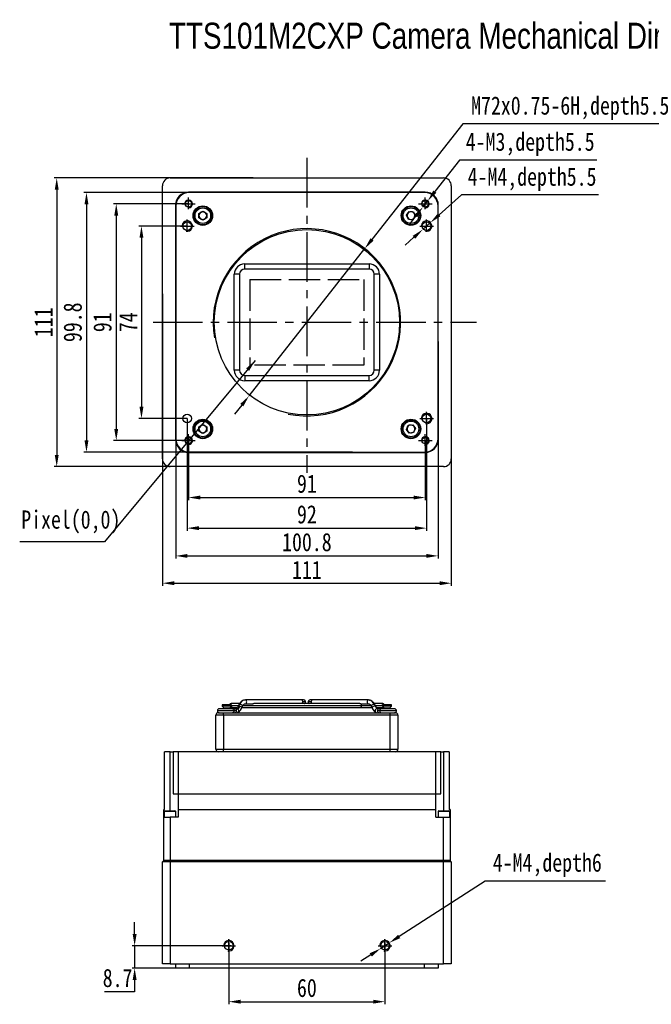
# Model space of a CAD drawing. Header units: millimetres. Extents: x 0 to 15849, y 0 to 900.
# Tile 1 of 5: x 15296 to 15539, y 521 to 900. Entities that reach past the tile are written whole.
import ezdxf

# ---------------------------------------------------------------- set-up
doc = ezdxf.new("R2010")
doc.units = ezdxf.units.MM
for name, pattern in [('ACAD_ISO02W100', [15, 12, -3]), ('CENTER', [50.8, 31.75, -6.35, 6.35, -6.35]), ('CENTER2', [28.575, 19.05, -3.175, 3.175, -3.175])]:
    doc.linetypes.add(name, pattern=pattern)
for name, color, linetype, lineweight in [('粗实线', 7, 'Continuous', 50), ('细实线', 3, 'Continuous', 25), ('细点画线', 1, 'CENTER2', 25), ('细虚线', 2, 'ACAD_ISO02W100', 25)]:
    doc.layers.add(name, color=color, linetype=linetype, lineweight=lineweight)
doc.styles.add('iTek', font='txt', dxfattribs={"width": 0.8, "height": 7})
doc.dimstyles.new('iTek', dxfattribs={"dimscale": 0, "dimtxt": 7, "dimasz": 4.5, "dimexe": 1, "dimexo": 0, "dimgap": 1.5, "dimtad": 1, "dimtoh": 1, "dimdsep": 46, "dimtxsty": 'iTek', "dimcen": 4, "dimclrd": 256, "dimclre": 256, "dimclrt": 256, "dimazin": 2, "dimtfac": 1, "dimtmove": 0, "dimatfit": 3, "dimfxl": 1, "dimlwd": -1, "dimlwe": -1, "dimarcsym": 0})

# ---------------------------------------------------------------- blocks, each defined once
blk = doc.blocks.new('*D59')
at = {"layer": 'Defpoints', "color": 0, "lineweight": 30}
for p in [(15385.92, 838.98), (15310.4, 727.98), (15385.92, 727.98)]:
    blk.add_point(p, dxfattribs=at)
at = {"layer": '细实线'}
for p, q in [((15385.92, 838.98), (15309.4, 838.98)), ((15310.4, 834.48), (15310.4, 732.48)), ((15385.92, 727.98), (15309.4, 727.98))]:
    blk.add_line(p, q, dxfattribs=at)
at = {"layer": '细实线', "lineweight": 30}
for points in [[(15309.65, 834.48), (15311.15, 834.48), (15310.4, 838.98)], [(15309.65, 732.48), (15311.15, 732.48), (15310.4, 727.98)]]:
    blk.add_solid(points, dxfattribs=at)
at = {"layer": '细实线', "insert": (15305.29, 783.48), "char_height": 7, "attachment_point": 5, "rotation": 90, "style": 'iTek'}
blk.add_mtext('111', dxfattribs=at)
blk = doc.blocks.new('*D60')
at = {"layer": 'Defpoints', "color": 0, "lineweight": 30}
for p in [(15351.05, 794.38), (15462.05, 791.12), (15462.05, 683.16)]:
    blk.add_point(p, dxfattribs=at)
at = {"layer": '细实线'}
for p, q in [((15351.05, 794.38), (15351.05, 682.16)), ((15462.05, 791.12), (15462.05, 682.16)), ((15355.55, 683.16), (15457.55, 683.16))]:
    blk.add_line(p, q, dxfattribs=at)
at = {"layer": '细实线', "lineweight": 30}
for points in [[(15355.55, 683.91), (15355.55, 682.41), (15351.05, 683.16)], [(15457.55, 683.91), (15457.55, 682.41), (15462.05, 683.16)]]:
    blk.add_solid(points, dxfattribs=at)
at = {"layer": '细实线', "insert": (15406.55, 688.28), "char_height": 7, "attachment_point": 5, "style": 'iTek'}
blk.add_mtext('111', dxfattribs=at)
blk = doc.blocks.new('*D61')
at = {"layer": 'Defpoints', "color": 0, "lineweight": 30}
for p in [(15424.07, 833.38), (15321.84, 733.58), (15424.07, 733.58)]:
    blk.add_point(p, dxfattribs=at)
at = {"layer": '细实线'}
for p, q in [((15424.07, 833.38), (15320.84, 833.38)), ((15321.84, 828.88), (15321.84, 738.08)), ((15424.07, 733.58), (15320.84, 733.58))]:
    blk.add_line(p, q, dxfattribs=at)
at = {"layer": '细实线', "lineweight": 30}
for points in [[(15321.09, 828.88), (15322.59, 828.88), (15321.84, 833.38)], [(15321.09, 738.08), (15322.59, 738.08), (15321.84, 733.58)]]:
    blk.add_solid(points, dxfattribs=at)
at = {"layer": '细实线', "insert": (15316.57, 783.48), "char_height": 7, "attachment_point": 5, "rotation": 90, "style": 'iTek'}
blk.add_mtext('99.8', dxfattribs=at)
blk = doc.blocks.new('*D62')
at = {"layer": 'Defpoints', "color": 0, "lineweight": 30}
for p in [(15356.15, 776.14), (15456.95, 776.14), (15456.95, 693.66)]:
    blk.add_point(p, dxfattribs=at)
at = {"layer": '细实线'}
for p, q in [((15356.15, 776.14), (15356.15, 692.66)), ((15456.95, 776.14), (15456.95, 692.66)), ((15360.65, 693.66), (15452.45, 693.66))]:
    blk.add_line(p, q, dxfattribs=at)
at = {"layer": '细实线', "lineweight": 30}
for points in [[(15360.65, 694.41), (15360.65, 692.91), (15356.15, 693.66)], [(15452.45, 694.41), (15452.45, 692.91), (15456.95, 693.66)]]:
    blk.add_solid(points, dxfattribs=at)
at = {"layer": '细实线', "insert": (15406.55, 698.92), "char_height": 7, "attachment_point": 5, "style": 'iTek'}
blk.add_mtext('100.8', dxfattribs=at)
blk = doc.blocks.new('*D63')
at = {"layer": 'Defpoints', "color": 0, "lineweight": 30}
for p in [(15360.55, 820.48), (15342.97, 746.48), (15360.55, 746.48)]:
    blk.add_point(p, dxfattribs=at)
at = {"layer": '细实线'}
for p, q in [((15360.55, 820.48), (15341.97, 820.48)), ((15342.97, 815.98), (15342.97, 750.98)), ((15360.55, 746.48), (15341.97, 746.48))]:
    blk.add_line(p, q, dxfattribs=at)
at = {"layer": '细实线', "lineweight": 30}
for points in [[(15342.22, 815.98), (15343.72, 815.98), (15342.97, 820.48)], [(15342.22, 750.98), (15343.72, 750.98), (15342.97, 746.48)]]:
    blk.add_solid(points, dxfattribs=at)
at = {"layer": '细实线', "insert": (15337.85, 783.48), "char_height": 7, "attachment_point": 5, "rotation": 90, "style": 'iTek'}
blk.add_mtext('74', dxfattribs=at)
blk = doc.blocks.new('*D64')
at = {"layer": 'Defpoints', "color": 0, "lineweight": 30}
for p in [(15360.55, 746.48), (15452.55, 746.48), (15452.55, 704.33)]:
    blk.add_point(p, dxfattribs=at)
at = {"layer": '细实线'}
for p, q in [((15360.55, 746.48), (15360.55, 703.33)), ((15452.55, 746.48), (15452.55, 703.33)), ((15365.05, 704.33), (15448.05, 704.33))]:
    blk.add_line(p, q, dxfattribs=at)
at = {"layer": '细实线', "lineweight": 30}
for points in [[(15365.05, 705.08), (15365.05, 703.58), (15360.55, 704.33)], [(15448.05, 705.08), (15448.05, 703.58), (15452.55, 704.33)]]:
    blk.add_solid(points, dxfattribs=at)
at = {"layer": '细实线', "insert": (15406.55, 709.6), "char_height": 7, "attachment_point": 5, "style": 'iTek'}
blk.add_mtext('92', dxfattribs=at)
blk = doc.blocks.new('*D65')
at = {"layer": 'Defpoints', "color": 0, "lineweight": 30}
for p in [(15361.05, 737.98), (15452.05, 737.98), (15452.05, 716.1)]:
    blk.add_point(p, dxfattribs=at)
at = {"layer": '细实线'}
for p, q in [((15361.05, 737.98), (15361.05, 715.1)), ((15452.05, 737.98), (15452.05, 715.1)), ((15365.55, 716.1), (15447.55, 716.1))]:
    blk.add_line(p, q, dxfattribs=at)
at = {"layer": '细实线', "lineweight": 30}
for points in [[(15365.55, 716.85), (15365.55, 715.35), (15361.05, 716.1)], [(15447.55, 716.85), (15447.55, 715.35), (15452.05, 716.1)]]:
    blk.add_solid(points, dxfattribs=at)
at = {"layer": '细实线', "insert": (15406.55, 721.37), "char_height": 7, "attachment_point": 5, "style": 'iTek'}
blk.add_mtext('91', dxfattribs=at)
blk = doc.blocks.new('*D66')
at = {"layer": 'Defpoints', "color": 0, "lineweight": 30}
for p in [(15361.05, 828.98), (15333.28, 737.98), (15361.05, 737.98)]:
    blk.add_point(p, dxfattribs=at)
at = {"layer": '细实线'}
for p, q in [((15361.05, 828.98), (15332.28, 828.98)), ((15333.28, 824.48), (15333.28, 742.48)), ((15361.05, 737.98), (15332.28, 737.98))]:
    blk.add_line(p, q, dxfattribs=at)
at = {"layer": '细实线', "lineweight": 30}
for points in [[(15332.53, 824.48), (15334.03, 824.48), (15333.28, 828.98)], [(15332.53, 742.48), (15334.03, 742.48), (15333.28, 737.98)]]:
    blk.add_solid(points, dxfattribs=at)
at = {"layer": '细实线', "insert": (15328.01, 783.48), "char_height": 7, "attachment_point": 5, "rotation": 90, "style": 'iTek'}
blk.add_mtext('91', dxfattribs=at)
blk = doc.blocks.new('*D67')
at = {"layer": 'Defpoints', "color": 0, "lineweight": 30}
for p in [(15428.79, 811.79), (15384.31, 755.17)]:
    blk.add_point(p, dxfattribs=at)
at = {"layer": '细实线'}
for p, q in [((15466.44, 859.72), (15431.57, 815.33)), ((15547.58, 859.72), (15466.44, 859.72)), ((15384.31, 755.17), (15428.79, 811.79)), ((15381.53, 751.63), (15378.76, 748.09))]:
    blk.add_line(p, q, dxfattribs=at)
at = {"layer": '细实线', "lineweight": 30}
for points in [[(15430.98, 815.79), (15432.16, 814.86), (15428.79, 811.79)], [(15380.94, 752.09), (15382.12, 751.16), (15384.31, 755.17)]]:
    blk.add_solid(points, dxfattribs=at)
at = {"layer": '细实线', "lineweight": 30, "insert": (15507.76, 865.81), "char_height": 7, "attachment_point": 5, "style": 'iTek'}
blk.add_mtext('M72x0.75-6H,depth5.5', dxfattribs=at)
blk = doc.blocks.new('*D68')
at = {"layer": 'Defpoints', "color": 0, "lineweight": 30}
for p in [(15452.98, 830.16), (15451.13, 827.8)]:
    blk.add_point(p, dxfattribs=at)
at = {"layer": '细实线'}
for p, q in [((15465.25, 845.82), (15455.75, 833.7)), ((15517.96, 845.82), (15465.25, 845.82)), ((15451.13, 827.8), (15452.98, 830.16)), ((15448.35, 824.25), (15445.58, 820.71))]:
    blk.add_line(p, q, dxfattribs=at)
at = {"layer": '细实线', "lineweight": 30}
for points in [[(15455.16, 834.16), (15456.34, 833.24), (15452.98, 830.16)], [(15447.76, 824.72), (15448.94, 823.79), (15451.13, 827.8)]]:
    blk.add_solid(points, dxfattribs=at)
at = {"layer": '细实线', "lineweight": 30, "insert": (15492.36, 851.9), "char_height": 7, "attachment_point": 5, "style": 'iTek'}
blk.add_mtext('4-M3,depth5.5', dxfattribs=at)
blk = doc.blocks.new('*D69')
at = {"layer": 'Defpoints', "color": 0, "lineweight": 30}
for p in [(15454.04, 821.81), (15451.06, 819.14)]:
    blk.add_point(p, dxfattribs=at)
at = {"layer": '细实线'}
for p, q in [((15465.98, 832.47), (15457.4, 824.81)), ((15518.68, 832.47), (15465.98, 832.47)), ((15451.06, 819.14), (15454.04, 821.81)), ((15447.7, 816.15), (15444.35, 813.15))]:
    blk.add_line(p, q, dxfattribs=at)
at = {"layer": '细实线', "lineweight": 30}
for points in [[(15456.9, 825.37), (15457.9, 824.25), (15454.04, 821.81)], [(15447.2, 816.7), (15448.2, 815.59), (15451.06, 819.14)]]:
    blk.add_solid(points, dxfattribs=at)
at = {"layer": '细实线', "lineweight": 30, "insert": (15493.08, 838.47), "char_height": 7, "attachment_point": 5, "style": 'iTek'}
blk.add_mtext('4-M4,depth5.5', dxfattribs=at)
blk = doc.blocks.new('*D76')
at = {"layer": 'Defpoints', "color": 0, "lineweight": 30}
for p in [(15376.55, 544.75), (15436.55, 544.75), (15436.55, 522.27)]:
    blk.add_point(p, dxfattribs=at)
at = {"layer": '细实线'}
for p, q in [((15376.55, 544.75), (15376.55, 521.27)), ((15436.55, 544.75), (15436.55, 521.27)), ((15381.05, 522.27), (15432.05, 522.27))]:
    blk.add_line(p, q, dxfattribs=at)
at = {"layer": '细实线', "lineweight": 30}
for points in [[(15381.05, 523.02), (15381.05, 521.52), (15376.55, 522.27)], [(15432.05, 523.02), (15432.05, 521.52), (15436.55, 522.27)]]:
    blk.add_solid(points, dxfattribs=at)
at = {"layer": '细实线', "lineweight": 30, "insert": (15406.55, 527.54), "char_height": 7, "attachment_point": 5, "style": 'iTek'}
blk.add_mtext('60', dxfattribs=at)
blk = doc.blocks.new('*D77')
at = {"layer": 'Defpoints', "color": 0, "lineweight": 30}
for p in [(15377.47, 543.8), (15340.35, 535.1), (15379.92, 535.1)]:
    blk.add_point(p, dxfattribs=at)
at = {"layer": '细实线'}
for p, q in [((15340.35, 548.3), (15340.35, 552.8)), ((15377.47, 543.8), (15339.35, 543.8)), ((15340.35, 543.8), (15340.35, 535.1)), ((15379.92, 535.1), (15339.35, 535.1)), ((15340.35, 530.6), (15340.35, 526.1)), ((15340.35, 526.1), (15328.73, 526.1))]:
    blk.add_line(p, q, dxfattribs=at)
at = {"layer": '细实线', "lineweight": 30}
for points in [[(15339.6, 548.3), (15341.1, 548.3), (15340.35, 543.8)], [(15339.6, 530.6), (15341.1, 530.6), (15340.35, 535.1)]]:
    blk.add_solid(points, dxfattribs=at)
at = {"layer": '细实线', "lineweight": 30, "insert": (15333.79, 531.36), "char_height": 7, "attachment_point": 5, "style": 'iTek'}
blk.add_mtext('8.7', dxfattribs=at)
blk = doc.blocks.new('*D75')
at = {"layer": 'Defpoints', "color": 0, "lineweight": 30}
for p in [(15434.87, 542.72), (15438.23, 544.89)]:
    blk.add_point(p, dxfattribs=at)
at = {"layer": '细实线'}
for p, q in [((15475.06, 568.67), (15442.01, 547.33)), ((15521.33, 568.67), (15475.06, 568.67)), ((15434.87, 542.72), (15438.23, 544.89)), ((15431.09, 540.28), (15427.31, 537.84))]:
    blk.add_line(p, q, dxfattribs=at)
at = {"layer": '细实线', "lineweight": 30}
for points in [[(15441.61, 547.96), (15442.42, 546.7), (15438.23, 544.89)], [(15430.68, 540.91), (15431.5, 539.65), (15434.87, 542.72)]]:
    blk.add_solid(points, dxfattribs=at)
at = {"layer": '细实线', "lineweight": 30, "insert": (15498.95, 574.76), "char_height": 7, "attachment_point": 5, "style": 'iTek'}
blk.add_mtext('4-M4,depth6', dxfattribs=at)

msp = doc.modelspace()

# ---------------------------------------------------------------- linework, layer by layer
at = {"layer": '粗实线', "lineweight": 30}
for p, q in [((15354.052, 838.976), (15459.052, 838.976)), ((15351.052, 730.976), (15351.052, 835.976)), ((15452.052, 833.476), (15361.052, 833.476)), ((15451.752, 833.376), (15361.352, 833.376)), ((15462.052, 835.976), (15462.052, 730.976)), ((15356.052, 828.476), (15356.052, 738.476)), ((15356.152, 828.176), (15356.152, 738.776)), ((15365.052, 825.342), (15366.552, 826.208)), ((15365.052, 823.61), (15365.052, 825.342)), ((15366.552, 826.208), (15368.052, 825.342)), ((15368.052, 825.342), (15368.052, 823.61)), ((15444.825, 824.612), (15445.806, 826.039)), ((15445.806, 826.039), (15447.533, 825.903)), ((15447.533, 825.903), (15448.279, 824.34)), ((15456.952, 738.776), (15456.952, 828.176)), ((15457.052, 738.476), (15457.052, 828.476)), ((15366.552, 822.744), (15365.052, 823.61)), ((15368.052, 823.61), (15366.552, 822.744)), ((15445.571, 823.048), (15444.825, 824.612)), ((15447.298, 822.913), (15445.571, 823.048)), ((15448.279, 824.34), (15447.298, 822.913)), ((15382.652, 803.926), (15382.652, 805.926)), ((15382.652, 805.926), (15430.452, 805.926)), ((15430.452, 803.926), (15382.652, 803.926)), ((15430.452, 805.926), (15430.452, 803.926)), ((15380.652, 801.926), (15378.652, 801.926)), ((15378.652, 765.026), (15378.652, 801.926)), ((15380.652, 801.926), (15380.652, 765.026)), ((15434.452, 801.926), (15432.452, 801.926)), ((15432.452, 765.026), (15432.452, 801.926)), ((15434.452, 801.926), (15434.452, 765.026)), ((15380.652, 765.026), (15378.652, 765.026)), ((15434.452, 765.026), (15432.452, 765.026)), ((15382.652, 763.026), (15430.452, 763.026)), ((15382.652, 763.026), (15382.652, 761.026)), ((15430.452, 761.026), (15382.652, 761.026)), ((15430.452, 761.026), (15430.452, 763.026)), ((15365.052, 743.342), (15366.552, 744.208)), ((15365.052, 741.61), (15365.052, 743.342)), ((15366.552, 744.208), (15368.052, 743.342)), ((15368.052, 743.342), (15368.052, 741.61)), ((15444.831, 742.283), (15445.525, 743.87)), ((15445.858, 740.889), (15444.831, 742.283)), ((15445.525, 743.87), (15447.246, 744.063)), ((15447.246, 744.063), (15448.273, 742.668)), ((15448.273, 742.668), (15447.579, 741.081)), ((15366.552, 740.744), (15365.052, 741.61)), ((15368.052, 741.61), (15366.552, 740.744)), ((15447.579, 741.081), (15445.858, 740.889)), ((15361.052, 733.476), (15452.052, 733.476)), ((15361.352, 733.576), (15451.752, 733.576)), ((15459.052, 727.976), (15354.052, 727.976)), ((15374.052, 636.375), (15374.052, 635.925)), ((15376.951, 636.375), (15374.052, 636.375)), ((15377.552, 636.375), (15376.951, 636.375)), ((15380.714, 636.875), (15377.552, 636.875)), ((15377.552, 635.925), (15377.552, 636.375)), ((15377.552, 636.125), (15380.282, 636.125)), ((15380.497, 636.563), (15380.168, 635.891)), ((15381.996, 636.125), (15427.588, 636.125)), ((15404.431, 638.275), (15382.914, 638.275)), ((15382.914, 636.775), (15385.781, 636.775)), ((15426.793, 636.875), (15386.311, 636.875)), ((15406.059, 637.525), (15404.961, 637.525)), ((15408.143, 637.525), (15407.045, 637.525)), ((15430.19, 638.275), (15408.673, 638.275)), ((15427.323, 636.775), (15430.19, 636.775)), ((15427.588, 636.125), (15431.146, 636.125)), ((15430.086, 636.789), (15430.19, 636.775)), ((15430.501, 638.249), (15430.091, 638.262)), ((15430.19, 638.275), (15430.092, 638.262)), ((15432.936, 635.891), (15432.607, 636.563)), ((15432.822, 636.125), (15435.552, 636.125)), ((15435.552, 636.375), (15435.552, 635.925)), ((15438.451, 636.375), (15435.552, 636.375)), ((15439.052, 636.375), (15438.451, 636.375)), ((15439.052, 635.925), (15439.052, 636.375)), ((15374.552, 632.375), (15371.552, 632.375)), ((15371.552, 619.375), (15371.552, 632.375)), ((15378.547, 634.125), (15372.145, 634.125)), ((15372.552, 633.375), (15374.552, 633.375)), ((15378.017, 634.875), (15372.895, 634.875)), ((15374.052, 635.925), (15374.802, 635.175)), ((15376.951, 635.925), (15374.052, 635.925)), ((15374.552, 632.375), (15374.552, 633.375)), ((15374.552, 633.375), (15438.552, 633.375)), ((15438.552, 632.375), (15374.552, 632.375)), ((15374.552, 632.375), (15374.552, 619.375)), ((15374.802, 635.175), (15374.802, 634.875)), ((15376.459, 635.175), (15374.802, 635.175)), ((15376.802, 635.175), (15376.459, 635.175)), ((15376.802, 635.175), (15377.552, 635.925)), ((15376.802, 634.875), (15376.802, 635.175)), ((15377.552, 635.925), (15376.951, 635.925)), ((15378.206, 634.875), (15378.017, 634.875)), ((15379.685, 634.875), (15378.793, 634.875)), ((15379.685, 634.875), (15379.923, 634.833)), ((15381.515, 635.232), (15381.503, 635.212)), ((15381.515, 635.232), (15381.844, 635.903)), ((15381.585, 635.375), (15427.059, 635.375)), ((15427.059, 635.375), (15431.519, 635.375)), ((15431.26, 635.903), (15431.589, 635.232)), ((15431.263, 635.897), (15431.26, 635.903)), ((15431.589, 635.232), (15431.601, 635.212)), ((15431.601, 635.212), (15431.589, 635.232)), ((15431.98, 634.618), (15432.045, 634.554)), ((15432.569, 634.06), (15432.655, 634.008)), ((15432.936, 635.891), (15432.924, 635.911)), ((15432.943, 635.873), (15432.936, 635.891)), ((15433.151, 635.555), (15432.948, 635.85)), ((15433.255, 635.455), (15433.151, 635.555)), ((15433.336, 635.375), (15435.552, 635.375)), ((15433.406, 633.375), (15433.451, 633.375)), ((15434.311, 634.875), (15433.484, 634.875)), ((15440.959, 634.125), (15434.557, 634.125)), ((15440.209, 634.875), (15435.089, 634.875)), ((15435.552, 635.925), (15436.302, 635.175)), ((15438.451, 635.925), (15435.552, 635.925)), ((15436.302, 635.175), (15436.302, 634.875)), ((15437.959, 635.175), (15436.302, 635.175)), ((15438.302, 635.175), (15437.959, 635.175)), ((15438.302, 635.175), (15439.052, 635.925)), ((15438.302, 634.875), (15438.302, 635.175)), ((15439.052, 635.925), (15438.451, 635.925)), ((15438.552, 633.375), (15440.552, 633.375)), ((15438.552, 632.375), (15438.552, 633.375)), ((15441.552, 632.375), (15438.552, 632.375)), ((15438.552, 619.375), (15438.552, 632.375)), ((15441.552, 632.375), (15441.552, 619.375)), ((15351.852, 596.175), (15351.852, 618.375)), ((15354.052, 618.375), (15351.852, 618.375)), ((15354.052, 618.375), (15355.129, 618.375)), ((15354.052, 595.675), (15354.052, 618.375)), ((15355.129, 618.375), (15355.129, 602.175)), ((15357.052, 618.375), (15355.129, 618.375)), ((15456.052, 618.375), (15357.052, 618.375)), ((15357.052, 618.375), (15357.052, 602.175)), ((15371.552, 619.375), (15374.552, 619.375)), ((15374.552, 619.375), (15438.552, 619.375)), ((15374.552, 618.375), (15374.552, 619.375)), ((15438.552, 619.375), (15441.552, 619.375)), ((15438.552, 618.375), (15438.552, 619.375)), ((15456.052, 602.175), (15456.052, 618.375)), ((15457.975, 618.375), (15456.052, 618.375)), ((15457.975, 602.175), (15457.975, 618.375)), ((15457.975, 618.375), (15459.052, 618.375)), ((15461.252, 618.375), (15459.052, 618.375)), ((15459.052, 618.375), (15459.052, 595.675)), ((15461.252, 618.375), (15461.252, 596.175)), ((15355.129, 602.175), (15357.052, 602.175)), ((15357.052, 602.175), (15456.052, 602.175)), ((15357.052, 602.175), (15357.052, 596.175)), ((15456.052, 596.175), (15456.052, 602.175)), ((15456.052, 602.175), (15457.975, 602.175)), ((15351.852, 596.175), (15351.552, 596.175)), ((15351.552, 593.175), (15351.552, 596.175)), ((15351.652, 595.362), (15351.652, 593.175)), ((15351.758, 595.362), (15351.652, 595.362)), ((15356.152, 595.362), (15351.758, 595.362)), ((15351.965, 595.675), (15355.84, 595.675)), ((15356.152, 593.175), (15356.152, 595.362)), ((15357.052, 596.175), (15456.052, 596.175)), ((15357.052, 596.175), (15357.052, 593.175)), ((15456.052, 593.175), (15456.052, 596.175)), ((15456.952, 595.362), (15456.952, 593.175)), ((15459.202, 595.362), (15456.952, 595.362)), ((15457.265, 595.675), (15459.202, 595.675)), ((15459.202, 595.675), (15461.14, 595.675)), ((15461.452, 595.362), (15459.202, 595.362)), ((15461.552, 596.175), (15461.252, 596.175)), ((15461.452, 593.175), (15461.452, 595.362)), ((15461.552, 596.175), (15461.552, 593.175)), ((15351.552, 576.525), (15351.552, 593.175)), ((15351.552, 593.175), (15354.052, 593.175)), ((15354.052, 593.175), (15354.052, 576.525)), ((15357.052, 593.175), (15354.052, 593.175)), ((15456.052, 593.175), (15459.052, 593.175)), ((15459.052, 576.525), (15459.052, 593.175)), ((15459.052, 593.175), (15461.552, 593.175)), ((15461.552, 593.175), (15461.552, 576.525)), ((15351.552, 576.525), (15351.052, 576.025)), ((15354.052, 576.025), (15351.052, 576.025)), ((15351.052, 536.805), (15351.052, 576.025)), ((15354.052, 576.525), (15351.552, 576.525)), ((15459.052, 576.525), (15354.052, 576.525)), ((15354.052, 576.525), (15354.052, 576.025)), ((15459.052, 576.025), (15354.052, 576.025)), ((15354.052, 576.025), (15354.052, 536.805)), ((15461.552, 576.525), (15459.052, 576.525)), ((15459.052, 576.025), (15459.052, 576.525)), ((15459.052, 536.805), (15459.052, 576.025)), ((15462.052, 576.025), (15459.052, 576.025)), ((15462.052, 576.025), (15461.552, 576.525)), ((15462.052, 576.025), (15462.052, 536.805)), ((15354.052, 536.805), (15351.052, 536.805)), ((15354.052, 536.805), (15459.052, 536.805)), ((15356.152, 535.105), (15356.152, 536.805)), ((15361.352, 535.105), (15356.152, 535.105)), ((15361.352, 536.805), (15361.352, 535.105)), ((15451.752, 535.105), (15361.352, 535.105)), ((15451.752, 535.105), (15451.752, 536.805)), ((15456.952, 535.105), (15451.752, 535.105)), ((15456.952, 536.805), (15456.952, 535.105)), ((15462.052, 536.805), (15459.052, 536.805))]:
    msp.add_line(p, q, dxfattribs=at)
at = {"layer": '粗实线', "lineweight": 30, "flags": 128}
for points in [[(15380.79, 635.911), (15380.532, 635.978), (15380.321, 635.982), (15380.189, 635.922), (15380.17, 635.896)], [(15380.497, 636.563), (15380.565, 636.628), (15380.735, 636.66)], [(15380.735, 636.66), (15380.971, 636.628), (15381.237, 636.535), (15381.494, 636.397), (15381.701, 636.233), (15381.827, 636.07), (15381.854, 635.931), (15381.844, 635.903)], [(15382.914, 638.275), (15382.595, 638.247), (15382.541, 638.237)], [(15382.914, 636.775), (15383.117, 636.832), (15383.289, 636.994), (15383.404, 637.238), (15383.445, 637.525), (15383.404, 637.812), (15383.289, 638.055), (15383.117, 638.218), (15382.914, 638.275)], [(15430.092, 638.262), (15429.987, 638.218), (15429.815, 638.055), (15429.7, 637.812), (15429.659, 637.525), (15429.7, 637.238), (15429.815, 636.994), (15429.987, 636.832), (15430.086, 636.789)], [(15430.442, 638.258), (15430.509, 638.247), (15430.563, 638.237)], [(15431.26, 635.903), (15431.25, 635.931), (15431.277, 636.07), (15431.403, 636.233), (15431.61, 636.397), (15431.867, 636.535), (15432.133, 636.628), (15432.369, 636.66)], [(15432.924, 635.911), (15432.803, 635.978), (15432.601, 635.982), (15432.346, 635.922), (15432.079, 635.807), (15431.84, 635.655), (15431.665, 635.488), (15431.581, 635.333), (15431.589, 635.232)], [(15432.369, 636.66), (15432.539, 636.628), (15432.607, 636.563)], [(15381.515, 635.232), (15381.526, 635.316), (15381.454, 635.468), (15381.289, 635.635), (15381.056, 635.79), (15380.79, 635.911)], [(15381.124, 634.618), (15381.276, 634.822), (15381.503, 635.212)]]:
    msp.add_lwpolyline(points, dxfattribs=at)
at = {"layer": '粗实线', "lineweight": 30}
for centre, radius in [((15361.052, 828.976), 1.25), ((15452.052, 828.976), 1.25), ((15366.552, 824.476), 3.75), ((15366.552, 824.476), 3.5), ((15366.552, 824.476), 3), ((15446.552, 824.476), 3.75), ((15446.552, 824.476), 3.5), ((15446.552, 824.476), 3), ((15360.552, 820.476), 1.65), ((15452.552, 820.476), 1.65), ((15406.552, 783.476), 35.625), ((15360.552, 746.476), 1.65), ((15366.552, 742.476), 3.75), ((15366.552, 742.476), 3.5), ((15446.552, 742.476), 3.75), ((15446.552, 742.476), 3.5), ((15452.552, 746.476), 1.65), ((15366.552, 742.476), 3), ((15446.552, 742.476), 3), ((15361.052, 737.976), 1.25), ((15452.052, 737.976), 1.25), ((15376.552, 543.805), 1.65), ((15436.552, 543.805), 1.65)]:
    msp.add_circle(centre, radius, dxfattribs=at)
for centre, radius, start, end in [((15354.052, 835.976), 3, 90, 180), ((15459.052, 835.976), 3, 0, 90), ((15361.052, 828.476), 5, 90, 180), ((15361.352, 828.176), 5.2, 90, 180), ((15451.752, 828.176), 5.2, 0, 90), ((15452.052, 828.476), 5, 0, 90), ((15366.552, 824.476), 1.5, 120, 180), ((15366.552, 824.476), 1.5, 60, 120), ((15366.552, 824.476), 1.5, 0, 60), ((15446.552, 824.476), 1.5, 145.49966, 205.49966), ((15446.552, 824.476), 1.5, 85.49966, 145.49966), ((15446.552, 824.476), 1.5, 25.49966, 85.49966), ((15366.552, 824.476), 1.5, 180, 240), ((15366.552, 824.476), 1.5, 240, 300), ((15366.552, 824.476), 1.5, 300, 0), ((15446.552, 824.476), 1.5, 205.49966, 265.49966), ((15446.552, 824.476), 1.5, 265.49966, 325.49966), ((15446.552, 824.476), 1.5, 325.49966, 25.49966), ((15382.652, 801.926), 4, 90, 180), ((15382.652, 801.926), 2, 90, 180), ((15430.452, 801.926), 4, 0, 90), ((15430.452, 801.926), 2, 0, 90), ((15382.652, 765.026), 4, 180, 270), ((15382.652, 765.026), 2, 180, 270), ((15430.452, 765.026), 4, 270, 0), ((15430.452, 765.026), 2, 270, 0), ((15366.552, 742.476), 1.5, 120, 180), ((15366.552, 742.476), 1.5, 180, 240), ((15366.552, 742.476), 1.5, 60, 120), ((15366.552, 742.476), 1.5, 0, 60), ((15366.552, 742.476), 1.5, 300, 0), ((15446.552, 742.476), 1.5, 156.37878, 216.37878), ((15446.552, 742.476), 1.5, 96.37878, 156.37878), ((15446.552, 742.476), 1.5, 36.37878, 96.37878), ((15446.552, 742.476), 1.5, 336.37878, 36.37878), ((15361.052, 738.476), 5, 180, 270), ((15361.352, 738.776), 5.2, 180, 270), ((15366.552, 742.476), 1.5, 240, 300), ((15446.552, 742.476), 1.5, 216.37878, 276.37878), ((15446.552, 742.476), 1.5, 276.37878, 336.37878), ((15451.752, 738.776), 5.2, 270, 0), ((15452.052, 738.476), 5, 270, 0), ((15354.052, 730.976), 3, 180, 270), ((15459.052, 730.976), 3, 270, 0), ((15383.277, 635.571), 2.766, 105.43857, 156.81026), ((15404.298, 637.618), 0.67, 351.95118, 78.57779), ((15404.133, 637.484), 0.829, 312.72032, 2.80488), ((15408.806, 637.618), 0.67, 101.42221, 188.04882), ((15408.972, 637.484), 0.83, 177.19531, 227.27921), ((15429.827, 635.571), 2.766, 23.18982, 74.56139), ((15372.552, 632.375), 1, 90, 180), ((15378.784, 634.141), 0.733, 358.69452, 89.33899), ((15378.78, 634.112), 0.738, 271.42013, 0.97066), ((15378.432, 636.817), 1.978, 280.97552, 313.19793), ((15379.663, 634.127), 0.753, 271.70279, 69.83206), ((15379.024, 636.444), 1.844, 299.15412, 343.1985), ((15434.423, 636.597), 3.144, 206.12879, 238.68753), ((15433.497, 634.137), 0.738, 91.0108, 180.97555), ((15433.497, 634.112), 0.738, 179.02477, 268.98945), ((15434.61, 636.736), 1.877, 206.0817, 223.68019), ((15434.32, 634.108), 0.733, 178.69488, 269.33927), ((15434.324, 634.137), 0.738, 91.42025, 180.971), ((15440.552, 632.375), 1, 0, 90), ((15372.552, 619.375), 1, 180, 270), ((15440.552, 619.375), 1, 270, 0), ((15351.965, 595.362), 0.312, 90, 180), ((15355.84, 595.362), 0.312, 0, 90), ((15457.265, 595.362), 0.312, 90, 180), ((15461.14, 595.362), 0.312, 0, 90)]:
    msp.add_arc(centre, radius, start, end, dxfattribs=at)
for points, knots in [([(15377.552, 636.875), (15377.453, 636.863), (15377.245, 636.838), (15376.98, 636.652), (15376.893, 636.464), (15376.852, 636.375)], [0, 0, 0, 0, 0.3252504, 0.6810919, 1, 1, 1, 1]), ([(15382.603, 638.249), (15382.361, 638.191), (15381.892, 638.078), (15381.116, 637.554), (15380.736, 636.946), (15380.497, 636.563)], [0, 0, 0, 0, 0.2825095, 0.548111, 1, 1, 1, 1]), ([(15381.844, 635.903), (15381.986, 636.131), (15382.213, 636.497), (15382.64, 636.758), (15382.885, 636.778), (15383.013, 636.788)], [0, 0, 0, 0, 0.44393515, 0.7124744, 1, 1, 1, 1]), ([(15386.319, 636.873), (15386.314, 636.874), (15386.284, 636.877), (15386.202, 636.864), (15386.086, 636.836), (15385.965, 636.802), (15385.86, 636.779), (15385.805, 636.776), (15385.781, 636.775)], [0, 0, 0, 0, 0.04218727, 0.24457663, 0.44851622, 0.64826253, 0.84473514, 1, 1, 1, 1]), ([(15405.309, 638.275), (15405.297, 638.275), (15405.273, 638.275), (15405.081, 638.275), (15404.806, 638.275), (15404.553, 638.275), (15404.431, 638.275)], [0, 0, 0, 0, 0.2627168, 0.5199781, 0.766967, 1, 1, 1, 1]), ([(15406.059, 637.525), (15406.049, 637.621), (15406.033, 637.768), (15405.937, 637.944), (15405.839, 638.063), (15405.719, 638.159), (15405.545, 638.25), (15405.402, 638.265), (15405.309, 638.275)], [0, 0, 0, 0, 0.2433477, 0.373381, 0.5054007, 0.6366334, 0.764394, 1, 1, 1, 1]), ([(15405.677, 636.875), (15405.69, 636.881), (15405.749, 636.909), (15405.839, 636.988), (15405.937, 637.105), (15406.033, 637.282), (15406.049, 637.429), (15406.059, 637.525)], [0, 0, 0, 0, 0.0531087, 0.2482947, 0.444651, 0.6380532, 1, 1, 1, 1]), ([(15407.795, 638.275), (15407.702, 638.265), (15407.559, 638.25), (15407.385, 638.159), (15407.265, 638.063), (15407.167, 637.944), (15407.071, 637.768), (15407.055, 637.621), (15407.045, 637.525)], [0, 0, 0, 0, 0.2356058, 0.3633664, 0.494599, 0.6266185, 0.7566525, 1, 1, 1, 1]), ([(15407.045, 637.525), (15407.055, 637.429), (15407.071, 637.282), (15407.167, 637.105), (15407.265, 636.988), (15407.355, 636.909), (15407.414, 636.881), (15407.427, 636.875)], [0, 0, 0, 0, 0.36194641, 0.55534944, 0.75170558, 0.94689134, 1, 1, 1, 1]), ([(15408.673, 638.275), (15408.551, 638.275), (15408.298, 638.275), (15408.023, 638.275), (15407.831, 638.275), (15407.807, 638.275), (15407.795, 638.275)], [0, 0, 0, 0, 0.233033, 0.4800219, 0.7372832, 1, 1, 1, 1]), ([(15427.323, 636.775), (15427.291, 636.777), (15427.228, 636.781), (15427.111, 636.81), (15426.991, 636.843), (15426.88, 636.868), (15426.803, 636.879), (15426.776, 636.873), (15426.773, 636.873)], [0, 0, 0, 0, 0.1946275, 0.3893509, 0.5816305, 0.7728269, 0.9678214, 1, 1, 1, 1]), ([(15427.048, 635.378), (15427.051, 635.377), (15427.123, 635.355), (15427.277, 635.426), (15427.455, 635.595), (15427.568, 635.853), (15427.582, 636.036), (15427.588, 636.125)], [0, 0, 0, 0, 0.0122098, 0.262881, 0.537139, 0.7765682, 1, 1, 1, 1]), ([(15427.588, 636.125), (15427.582, 636.213), (15427.568, 636.396), (15427.468, 636.629), (15427.368, 636.729), (15427.323, 636.775)], [0, 0, 0, 0, 0.3384075, 0.7010628, 1, 1, 1, 1]), ([(15430.091, 636.788), (15430.219, 636.778), (15430.464, 636.758), (15430.891, 636.497), (15431.118, 636.131), (15431.26, 635.903)], [0, 0, 0, 0, 0.287526, 0.556065, 1, 1, 1, 1]), ([(15432.607, 636.563), (15432.368, 636.946), (15431.988, 637.554), (15431.212, 638.078), (15430.743, 638.191), (15430.501, 638.249)], [0, 0, 0, 0, 0.45188914, 0.71749022, 1, 1, 1, 1]), ([(15436.252, 636.375), (15436.211, 636.464), (15436.123, 636.652), (15435.864, 636.837), (15434.748, 636.971), (15435.826, 636.833), (15435.068, 636.886), (15434.655, 636.872), (15433.884, 636.876), (15433.115, 636.875), (15432.563, 636.875), (15432.379, 636.875)], [0, 0, 0, 0, 0.0199446, 0.042199, 0.0625401, 0.2329769, 0.4034141, 0.5738515, 0.7442883, 0.9147255, 1, 1, 1, 1]), ([(15372.895, 634.875), (15372.795, 634.863), (15372.587, 634.839), (15372.323, 634.643), (15372.154, 634.361), (15372.151, 634.15), (15372.149, 634.05)], [0, 0, 0, 0, 0.2387716, 0.5000006, 0.7612336, 1, 1, 1, 1]), ([(15372.149, 634.2), (15372.151, 634.099), (15372.154, 633.889), (15372.323, 633.607), (15372.587, 633.411), (15372.795, 633.386), (15372.895, 633.375)], [0, 0, 0, 0, 0.2387722, 0.4999998, 0.7612286, 1, 1, 1, 1]), ([(15377.144, 635.517), (15377.181, 635.486), (15377.295, 635.392), (15378.316, 635.323), (15377.287, 635.397), (15377.967, 635.369), (15378.301, 635.376), (15378.95, 635.374), (15379.477, 635.375), (15379.777, 635.375), (15379.786, 635.375)], [0, 0, 0, 0, 0.0120621, 0.0370311, 0.2284552, 0.4198797, 0.6113037, 0.8027279, 0.9941526, 1, 1, 1, 1]), ([(15378.547, 634.125), (15378.54, 634.036), (15378.527, 633.853), (15378.413, 633.595), (15378.236, 633.425), (15378.079, 633.355), (15378.005, 633.378), (15377.999, 633.38)], [0, 0, 0, 0, 0.221468, 0.4588052, 0.7306524, 0.97913, 1, 1, 1, 1]), ([(15378.01, 634.873), (15378.012, 634.874), (15378.083, 634.894), (15378.236, 634.823), (15378.413, 634.654), (15378.527, 634.397), (15378.54, 634.213), (15378.547, 634.125)], [0, 0, 0, 0, 0.0077192, 0.2595325, 0.5350292, 0.7755526, 1, 1, 1, 1]), ([(15378.793, 634.875), (15378.708, 634.875), (15378.537, 634.875), (15378.19, 634.875), (15378.016, 634.875)], [0, 0, 0, 0, 0.50000015, 1, 1, 1, 1]), ([(15379.767, 635.375), (15379.731, 635.338), (15379.597, 635.201), (15379.297, 635.04), (15378.891, 634.9), (15378.598, 634.883), (15378.453, 634.875)], [0, 0, 0, 0, 0.1105473, 0.4106893, 0.709057, 1, 1, 1, 1]), ([(15379.517, 634.125), (15379.395, 634.125), (15379.177, 634.125), (15378.739, 634.125), (15378.547, 634.125)], [0, 0, 0, 0, 0.5599996, 1, 1, 1, 1]), ([(15380.168, 635.891), (15380.06, 635.683), (15379.855, 635.287), (15379.622, 634.963), (15379.599, 634.908), (15379.589, 634.884)], [0, 0, 0, 0, 0.3783801, 0.7180579, 1, 1, 1, 1]), ([(15379.698, 633.375), (15379.832, 633.395), (15380.138, 633.44), (15380.565, 633.769), (15381.044, 634.342), (15381.353, 634.926), (15381.515, 635.232)], [0, 0, 0, 0, 0.1843324, 0.4181045, 0.6950474, 1, 1, 1, 1]), ([(15431.589, 635.232), (15431.733, 634.958), (15432.017, 634.417), (15432.474, 633.835), (15432.929, 633.455), (15433.254, 633.4), (15433.406, 633.375)], [0, 0, 0, 0, 0.27339154, 0.53773659, 0.78239666, 1, 1, 1, 1]), ([(15434.651, 634.875), (15434.507, 634.883), (15434.213, 634.9), (15433.806, 635.039), (15433.475, 635.223), (15433.317, 635.389), (15433.255, 635.455)], [0, 0, 0, 0, 0.2688656, 0.5445928, 0.8219656, 1, 1, 1, 1]), ([(15434.557, 634.125), (15434.316, 634.125), (15433.885, 634.125), (15433.678, 634.125), (15433.587, 634.125)], [0, 0, 0, 0, 0.5599996, 1, 1, 1, 1]), ([(15435.088, 634.875), (15434.914, 634.875), (15434.567, 634.875), (15434.396, 634.875), (15434.311, 634.875)], [0, 0, 0, 0, 0.5000002, 1, 1, 1, 1]), ([(15435.105, 634.87), (15435.099, 634.872), (15435.025, 634.894), (15434.868, 634.824), (15434.691, 634.654), (15434.577, 634.397), (15434.564, 634.213), (15434.557, 634.125)], [0, 0, 0, 0, 0.0208706, 0.2693475, 0.5411927, 0.7785272, 1, 1, 1, 1]), ([(15434.557, 634.125), (15434.564, 634.036), (15434.577, 633.853), (15434.691, 633.595), (15434.868, 633.426), (15435.021, 633.355), (15435.092, 633.376), (15435.094, 633.377)], [0, 0, 0, 0, 0.2244429, 0.4649667, 0.7404651, 0.9922811, 1, 1, 1, 1]), ([(15435.552, 635.375), (15435.655, 635.382), (15435.807, 635.392), (15435.922, 635.486), (15435.96, 635.517)], [0, 0, 0, 0, 0.67427203, 1, 1, 1, 1]), ([(15440.955, 634.05), (15440.953, 634.15), (15440.95, 634.361), (15440.781, 634.643), (15440.517, 634.839), (15440.309, 634.863), (15440.209, 634.875)], [0, 0, 0, 0, 0.2387664, 0.5000006, 0.7612298, 1, 1, 1, 1]), ([(15440.209, 633.375), (15440.309, 633.386), (15440.517, 633.411), (15440.781, 633.607), (15440.95, 633.889), (15440.953, 634.099), (15440.955, 634.2)], [0, 0, 0, 0, 0.2387701, 0.499999, 0.7612278, 1, 1, 1, 1])]:
    msp.add_open_spline(points, degree=3, knots=knots, dxfattribs=at)
at = {"layer": '细实线'}
for centre, radius, start, end in [((15361.052, 828.976), 1.5, 258.13704, 189.58482), ((15452.052, 828.976), 1.5, 258.13704, 189.58482), ((15360.552, 820.476), 2, 258.13704, 189.58482), ((15452.552, 820.476), 2, 258.13704, 189.58482), ((15406.552, 783.476), 36, 258.42871, 189.61107), ((15452.552, 746.476), 2, 258.13704, 189.58482), ((15361.052, 737.976), 1.5, 258.13704, 189.58482), ((15452.052, 737.976), 1.5, 258.13704, 189.58482), ((15376.552, 543.805), 2, 258.13704, 189.58482), ((15436.552, 543.805), 2, 258.13704, 189.58482)]:
    msp.add_arc(centre, radius, start, end, dxfattribs=at)
at = {"layer": '细点画线'}
for p, q in [((15406.552, 846.686), (15406.552, 725.637)), ((15361.052, 826.979), (15361.052, 831.487)), ((15452.052, 826.979), (15452.052, 831.487)), ((15358.436, 828.976), (15363.668, 828.976)), ((15449.436, 828.976), (15454.668, 828.976)), ((15360.552, 818.479), (15360.552, 822.987)), ((15452.552, 818.479), (15452.552, 822.987)), ((15357.936, 820.476), (15363.168, 820.476)), ((15449.936, 820.476), (15455.168, 820.476)), ((15347.427, 783.476), (15471.715, 783.476)), ((15449.936, 746.476), (15455.168, 746.476)), ((15452.552, 744.479), (15452.552, 748.987)), ((15361.052, 735.979), (15361.052, 740.487)), ((15452.052, 735.979), (15452.052, 740.487)), ((15358.436, 737.976), (15363.668, 737.976)), ((15449.436, 737.976), (15454.668, 737.976)), ((15376.552, 541.393), (15376.552, 546.316)), ((15436.552, 541.466), (15436.552, 546.316)), ((15373.936, 543.805), (15379.168, 543.805)), ((15433.936, 543.805), (15439.168, 543.805))]:
    msp.add_line(p, q, dxfattribs=at)
at = {"layer": '细虚线'}
for p, q in [((15384.652, 799.926), (15428.452, 799.926)), ((15384.652, 799.926), (15384.652, 767.026)), ((15428.452, 799.926), (15428.452, 767.026)), ((15428.452, 767.026), (15384.652, 767.026))]:
    msp.add_line(p, q, dxfattribs=at)

# ---------------------------------------------------------------- texts
at = {"layer": '细实线', "color": 1, "linetype": 'CENTER', "insert": (15353.529, 898.653), "char_height": 10, "width": 396.77702, "attachment_point": 1, "style": 'iTek'}
msp.add_mtext('{\\f@方正黑体简体|b0|i0|c134|p2;\\C0;TTS101M2CXP\\f@方正黑体简体|b0|i0|c0|p2; Camera Mechanical Dimensions(in mm)}', dxfattribs=at)
at = {"layer": '细实线', "lineweight": 30, "insert": (15296.767, 711.136), "char_height": 7, "width": 39.94908, "attachment_point": 1, "style": 'iTek'}
msp.add_mtext('Pixel(0,0)', dxfattribs=at)

# ---------------------------------------------------------------- dimensions: what is measured, and where the dimension line sits
at = {"layer": '细实线', "lineweight": 30}
for p1, p2, override, picture, middle in [((15384.314, 755.165), (15428.79, 811.786), {"dimscale": 1, "dimpost": 'M<>x0.75-6H,depth5.5'}, '*D67', (15507.759, 859.72)), ((15451.127, 827.795), (15452.977, 830.156), {"dimscale": 1, "dimpost": '4-M<>,depth5.5'}, '*D68', (15492.356, 845.822)), ((15451.06, 819.143), (15454.044, 821.808), {"dimscale": 1, "dimpost": '4-M<>,depth5.5'}, '*D69', (15493.083, 832.471)), ((15434.872, 542.72), (15438.232, 544.89), {"dimscale": 1, "dimpost": '4-M<>,depth6'}, '*D75', (15498.946, 568.673))]:
    dim = msp.add_diameter_dim_2p(p1=p1, p2=p2, dimstyle='iTek', override=override, dxfattribs=at)
    dim.commit()
    dim.dimension.update_dxf_attribs({"geometry": picture, "text_midpoint": middle, "dimtype": 163})
at = {"layer": '细实线'}
for base, p1, p2, picture, middle in [((15310.401, 727.976), (15385.922, 838.976), (15385.922, 727.976), '*D59', (15310.401, 783.476)), ((15321.839, 733.576), (15424.067, 833.376), (15424.067, 733.576), '*D61', (15321.839, 783.476)), ((15333.277, 737.976), (15361.052, 828.976), (15361.052, 737.976), '*D66', (15333.277, 783.476)), ((15342.967, 746.476), (15360.552, 820.476), (15360.552, 746.476), '*D63', (15342.967, 783.476))]:
    dim = msp.add_linear_dim(base=base, p1=p1, p2=p2, angle=90, dimstyle='iTek', override={"dimscale": 1}, dxfattribs=at)
    dim.commit()
    dim.dimension.update_dxf_attribs({"geometry": picture, "text_midpoint": middle, "dimtype": 160})
for base, p1, p2, picture, middle in [((15462.052, 683.162), (15351.052, 794.38), (15462.052, 791.122), '*D60', (15406.552, 683.162)), ((15456.952, 693.659), (15356.152, 776.136), (15456.952, 776.136), '*D62', (15406.552, 693.659)), ((15452.552, 704.333), (15360.552, 746.476), (15452.552, 746.476), '*D64', (15406.552, 704.333)), ((15452.052, 716.101), (15361.052, 737.976), (15452.052, 737.976), '*D65', (15406.552, 716.101))]:
    dim = msp.add_linear_dim(base=base, p1=p1, p2=p2, dimstyle='iTek', override={"dimscale": 1}, dxfattribs=at)
    dim.commit()
    dim.dimension.update_dxf_attribs({"geometry": picture, "text_midpoint": middle, "dimtype": 160})
at = {"layer": '细实线', "lineweight": 30}
dim = msp.add_linear_dim(base=(15340.348, 535.105), p1=(15377.467, 543.805), p2=(15379.917, 535.105), angle=90, dimstyle='iTek', override={"dimscale": 1}, dxfattribs=at)
dim.commit()
dim.dimension.update_dxf_attribs({"geometry": '*D77', "text_midpoint": (15333.79, 531.356)})
dim = msp.add_linear_dim(base=(15436.552, 522.266), p1=(15376.552, 544.753), p2=(15436.552, 544.753), dimstyle='iTek', override={"dimscale": 1}, dxfattribs=at)
dim.commit()
dim.dimension.update_dxf_attribs({"geometry": '*D76', "text_midpoint": (15406.552, 527.542)})

# ---------------------------------------------------------------- leaders
msp.add_leader([(15386.64, 768.727), (15328.753, 699.095), (15296.176, 699.095)], dimstyle='iTek', override={"dimscale": 1, "dimtad": 0}, dxfattribs=at)

doc.saveas('drawing.dxf')
